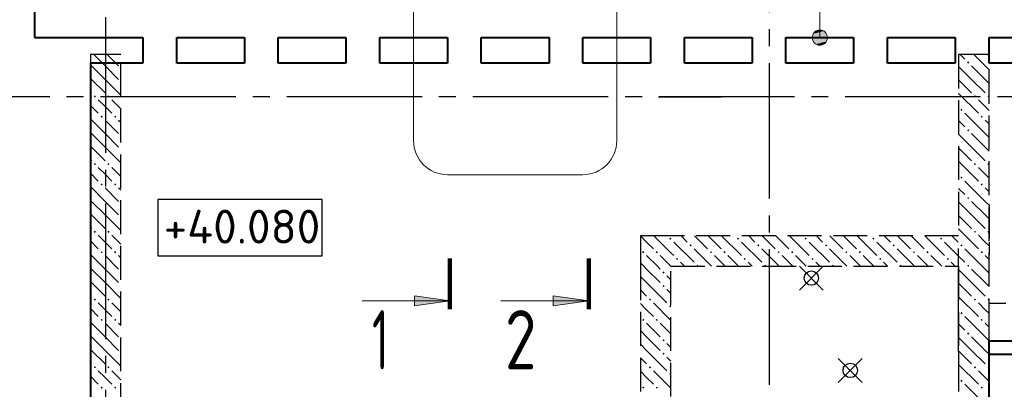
# Model space of a CAD drawing. Header units: millimetres. Extents: x 40580 to 1167576, y -220995 to 81020.
# Tile 7 of 256: x 220751 to 226569, y -106645 to -104463. Entities that reach past the tile are written whole.
import ezdxf

# ---------------------------------------------------------------- set-up
doc = ezdxf.new("R2010")
doc.units = ezdxf.units.MM
for name, pattern in [('______2', [270, 200, -70]), ('______5', [1100, 800, -100, 100, -100]), ('CENTER', [2, 1.25, -0.25, 0.25, -0.25])]:
    doc.linetypes.add(name, pattern=pattern)
for name, color, linetype, lineweight in [('Standard', 7, 'Continuous', 25), ('Высотные отметки', 7, 'Continuous', 25), ('ОСИ', 7, 'CENTER', 15), ('Основная', 7, 'Continuous', 40), ('Примечания', 7, 'Continuous', 13), ('Размерная линия_ общее', 7, 'Continuous', 25), ('Узлы символ', 7, 'Continuous', 25)]:
    doc.layers.add(name, color=color, linetype=linetype, lineweight=lineweight)
doc.layers.add('ЖБ Балка Вышележаща', color=7, linetype='Continuous')
doc.layers.add('Тонкие', color=7, linetype='Continuous')
doc.layers.add('ЖБ Балка Нижележащая', color=7, linetype='______2', true_color=0x656565)
doc.layers.add('ЖБ Стена верхний уровень', color=7, linetype='______2', true_color=0x656565)
doc.styles.add('GOST 2.304', font='isocpeur.ttf', dxfattribs={"width": 0.8})
doc.styles.add('ISOCPEUR', font='isocpeur.ttf')

msp = doc.modelspace()

# ---------------------------------------------------------------- hatches: boundary and pattern name
at = {"layer": 'ЖБ Стена верхний уровень', "linetype": 'Continuous', "lineweight": -3, "transparency": 33554687}
for points in [[(226348.7, -104715.3), (226355.2, -104708.8), (226361.7, -104715.3), (226355.2, -104721.8)], [(221188.7, -104915.3), (221195.2, -104908.8), (221201.7, -104915.3), (221195.2, -104921.8)], [(221268.7, -104915.3), (221275.2, -104908.8), (221281.7, -104915.3), (221275.2, -104921.8)], [(226388.7, -104915.3), (226395.2, -104908.8), (226401.7, -104915.3), (226395.2, -104921.8)], [(226468.7, -104915.3), (226475.3, -104908.8), (226478.3, -104911.9), (226478.3, -104918.7), (226475.3, -104921.8)], [(226308.7, -104995.3), (226315.2, -104988.8), (226321.7, -104995.3), (226315.2, -105001.8)], [(221228.7, -105035.3), (221235.2, -105028.8), (221241.7, -105035.3), (221235.2, -105041.8)], [(221308.7, -105035.3), (221315.2, -105028.8), (221321.7, -105035.3), (221315.2, -105041.8)], [(226428.7, -105035.3), (226435.2, -105028.8), (226441.7, -105035.3), (226435.2, -105041.8)], [(226348.7, -105115.3), (226355.2, -105108.8), (226361.7, -105115.3), (226355.2, -105121.8)], [(221188.7, -105315.3), (221195.2, -105308.8), (221201.7, -105315.3), (221195.2, -105321.8)], [(221268.7, -105315.3), (221275.2, -105308.8), (221281.7, -105315.3), (221275.2, -105321.8)], [(226388.7, -105315.3), (226395.2, -105308.8), (226401.7, -105315.3), (226395.2, -105321.8)], [(226468.7, -105315.3), (226475.3, -105308.8), (226478.3, -105311.9), (226478.3, -105318.7), (226475.3, -105321.8)], [(226308.7, -105395.3), (226315.2, -105388.8), (226321.7, -105395.3), (226315.2, -105401.8)], [(221228.7, -105435.3), (221235.2, -105428.8), (221241.7, -105435.3), (221235.2, -105441.8)], [(221308.7, -105435.3), (221315.2, -105428.8), (221321.7, -105435.3), (221315.2, -105441.8)], [(226428.7, -105435.3), (226435.2, -105428.8), (226441.7, -105435.3), (226435.2, -105441.8)], [(226348.7, -105515.3), (226355.2, -105508.8), (226361.7, -105515.3), (226355.2, -105521.8)], [(221188.7, -105715.3), (221195.2, -105708.8), (221201.7, -105715.3), (221195.2, -105721.8)], [(221268.7, -105715.3), (221275.2, -105708.8), (221281.7, -105715.3), (221275.2, -105721.8)], [(224588.7, -105755.3), (224595.2, -105748.8), (224598.3, -105751.9), (224598.3, -105758.7), (224595.2, -105761.8)], [(224598.3, -105751.9), (224601.7, -105755.3), (224598.3, -105758.7)], [(224988.7, -105755.3), (224995.2, -105748.8), (225001.7, -105755.3), (224995.2, -105761.8)], [(225388.7, -105755.3), (225395.2, -105748.8), (225401.7, -105755.3), (225395.2, -105761.8)], [(225788.7, -105755.3), (225795.2, -105748.8), (225801.7, -105755.3), (225795.2, -105761.8)], [(226188.7, -105755.3), (226195.2, -105748.8), (226201.7, -105755.3), (226195.2, -105761.8)], [(226388.7, -105715.3), (226395.2, -105708.8), (226401.7, -105715.3), (226395.2, -105721.8)], [(226468.7, -105715.3), (226475.3, -105708.8), (226478.3, -105711.9), (226478.3, -105718.7), (226475.3, -105721.8)], [(224708.7, -105795.3), (224715.2, -105788.8), (224721.7, -105795.3), (224715.2, -105801.8)], [(225108.7, -105795.3), (225115.2, -105788.8), (225121.7, -105795.3), (225115.2, -105801.8)], [(225508.7, -105795.3), (225515.2, -105788.8), (225521.7, -105795.3), (225515.2, -105801.8)], [(225908.7, -105795.3), (225915.2, -105788.8), (225921.7, -105795.3), (225915.2, -105801.8)], [(226308.7, -105795.3), (226315.2, -105788.8), (226321.7, -105795.3), (226315.2, -105801.8)], [(221228.7, -105835.3), (221235.2, -105828.8), (221241.7, -105835.3), (221235.2, -105841.8)], [(221308.7, -105835.3), (221315.2, -105828.8), (221321.7, -105835.3), (221315.2, -105841.8)], [(224428.7, -105835.3), (224435.2, -105828.8), (224441.7, -105835.3), (224435.2, -105841.8)], [(224508.7, -105835.3), (224515.2, -105828.8), (224521.7, -105835.3), (224515.2, -105841.8)], [(224628.7, -105875.3), (224635.2, -105868.8), (224641.7, -105875.3), (224635.2, -105881.8)], [(224828.7, -105835.3), (224835.2, -105828.8), (224841.7, -105835.3), (224835.2, -105841.8)], [(224908.7, -105835.3), (224915.2, -105828.8), (224921.7, -105835.3), (224915.2, -105841.8)], [(225028.7, -105875.3), (225035.2, -105868.8), (225041.7, -105875.3), (225035.2, -105881.8)], [(225228.7, -105835.3), (225235.2, -105828.8), (225241.7, -105835.3), (225235.2, -105841.8)], [(225308.7, -105835.3), (225315.2, -105828.8), (225321.7, -105835.3), (225315.2, -105841.8)], [(225428.7, -105875.3), (225435.2, -105868.8), (225441.7, -105875.3), (225435.2, -105881.8)], [(225628.7, -105835.3), (225635.2, -105828.8), (225641.7, -105835.3), (225635.2, -105841.8)], [(225708.7, -105835.3), (225715.2, -105828.8), (225721.7, -105835.3), (225715.2, -105841.8)], [(225828.7, -105875.3), (225835.2, -105868.8), (225841.7, -105875.3), (225835.2, -105881.8)], [(226028.7, -105835.3), (226035.2, -105828.8), (226041.7, -105835.3), (226035.2, -105841.8)], [(226108.7, -105835.3), (226115.2, -105828.8), (226121.7, -105835.3), (226115.2, -105841.8)], [(226228.7, -105875.3), (226235.2, -105868.8), (226241.7, -105875.3), (226235.2, -105881.8)], [(226428.7, -105835.3), (226435.2, -105828.8), (226441.7, -105835.3), (226435.2, -105841.8)], [(224748.7, -105915.3), (224755.2, -105908.8), (224761.7, -105915.3), (224758.6, -105918.4), (224751.9, -105918.4)], [(225148.7, -105915.3), (225155.2, -105908.8), (225161.7, -105915.3), (225158.6, -105918.4), (225151.9, -105918.4)], [(225548.7, -105915.3), (225555.2, -105908.8), (225561.7, -105915.3), (225558.6, -105918.4), (225551.9, -105918.4)], [(225948.7, -105915.3), (225955.2, -105908.8), (225961.7, -105915.3), (225958.6, -105918.4), (225951.9, -105918.4)], [(226348.7, -105915.3), (226355.2, -105908.8), (226361.7, -105915.3), (226355.2, -105921.8)], [(224548.7, -105955.3), (224555.2, -105948.8), (224561.7, -105955.3), (224555.2, -105961.8)], [(224548.7, -106035.3), (224555.2, -106028.8), (224561.7, -106035.3), (224555.2, -106041.8)], [(221188.7, -106115.3), (221195.2, -106108.8), (221201.7, -106115.3), (221195.2, -106121.8)], [(221268.7, -106115.3), (221275.2, -106108.8), (221281.7, -106115.3), (221275.2, -106121.8)], [(224468.7, -106115.3), (224475.3, -106108.8), (224481.7, -106115.3), (224475.3, -106121.8)], [(226388.7, -106115.3), (226395.2, -106108.8), (226401.7, -106115.3), (226395.2, -106121.8)], [(226468.7, -106115.3), (226475.3, -106108.8), (226478.3, -106111.9), (226478.3, -106118.7), (226475.3, -106121.8)], [(224588.7, -106155.3), (224595.2, -106148.8), (224598.3, -106151.9), (224598.3, -106158.7), (224595.2, -106161.8)], [(221228.7, -106235.3), (221235.2, -106228.8), (221241.7, -106235.3), (221235.2, -106241.8)], [(221308.7, -106235.3), (221315.2, -106228.8), (221321.7, -106235.3), (221315.2, -106241.8)], [(224428.7, -106235.3), (224435.2, -106228.8), (224441.7, -106235.3), (224435.2, -106241.8)], [(224508.7, -106235.3), (224515.2, -106228.8), (224521.7, -106235.3), (224515.2, -106241.8)], [(226308.7, -106195.3), (226315.2, -106188.8), (226321.7, -106195.3), (226315.2, -106201.8)], [(226428.7, -106235.3), (226435.2, -106228.8), (226441.7, -106235.3), (226435.2, -106241.8)], [(226348.7, -106315.3), (226355.2, -106308.8), (226361.7, -106315.3), (226355.2, -106321.8)], [(224548.7, -106355.3), (224555.2, -106348.8), (224561.7, -106355.3), (224555.2, -106361.8)], [(224548.7, -106435.3), (224555.2, -106428.8), (224561.7, -106435.3), (224555.2, -106441.8)], [(221188.7, -106515.3), (221195.2, -106508.8), (221201.7, -106515.3), (221195.2, -106521.8)], [(221268.7, -106515.3), (221275.2, -106508.8), (221281.7, -106515.3), (221275.2, -106521.8)], [(224468.7, -106515.3), (224475.3, -106508.8), (224481.7, -106515.3), (224475.3, -106521.8)], [(226388.7, -106515.3), (226395.2, -106508.8), (226401.7, -106515.3), (226395.2, -106521.8)], [(226468.7, -106515.3), (226475.3, -106508.8), (226478.3, -106511.9), (226478.3, -106518.7), (226475.3, -106521.8)], [(224588.7, -106555.3), (224595.2, -106548.8), (224598.3, -106551.9), (224598.3, -106558.7), (224595.2, -106561.8)], [(221228.7, -106635.3), (221235.2, -106628.8), (221241.7, -106635.3), (221235.2, -106641.8)], [(221308.7, -106635.3), (221315.2, -106628.8), (221321.7, -106635.3), (221315.2, -106641.8)], [(224428.7, -106635.3), (224435.2, -106628.8), (224441.7, -106635.3), (224435.2, -106641.8)], [(224508.7, -106635.3), (224515.2, -106628.8), (224521.7, -106635.3), (224515.2, -106641.8)], [(226308.7, -106595.3), (226315.2, -106588.8), (226321.7, -106595.3), (226315.2, -106601.8)], [(226428.7, -106635.3), (226435.2, -106628.8), (226441.7, -106635.3), (226435.2, -106641.8)]]:
    msp.add_hatch(color=7, dxfattribs=at).paths.add_polyline_path(points, flags=16)
at = {"layer": 'Примечания', "linetype": 'Continuous', "lineweight": 13, "transparency": 33554687}
for points in [[(225500.8, -104529.7), (225455.8, -104529.7), (225439.6, -104545.9)], [(225500.8, -104529.7), (225439.6, -104545.9), (225517, -104545.9)], [(225455.8, -104529.7), (225500.8, -104529.7), (225478.3, -104523.4)], [(225517, -104545.9), (225439.6, -104545.9), (225433.3, -104568.4)], [(225517, -104545.9), (225433.3, -104568.4), (225523.3, -104568.4)], [(225523.3, -104568.4), (225433.3, -104568.4), (225439.6, -104590.9)], [(225523.3, -104568.4), (225439.6, -104590.9), (225517, -104590.9)], [(225517, -104590.9), (225439.6, -104590.9), (225455.8, -104607.1)], [(225517, -104590.9), (225455.8, -104607.1), (225500.8, -104607.1)], [(225500.8, -104607.1), (225455.8, -104607.1), (225478.3, -104613.4)]]:
    msp.add_hatch(color=7, dxfattribs=at).paths.add_polyline_path(points)
at = {"layer": 'Узлы символ', "linetype": 'Continuous', "lineweight": 13, "transparency": 33554687}
for points in [[(223083, -106092.3), (223293, -106122.3), (223083, -106152.3)], [(223903, -106092.3), (224113, -106122.3), (223903, -106152.3)]]:
    msp.add_hatch(color=7, dxfattribs=at).paths.add_polyline_path(points, flags=16)

# ---------------------------------------------------------------- linework, layer by layer
for centre in [(225428.4, -105988.4), (225658.3, -106533.4)]:
    msp.add_circle(centre, 42.5)
at = {"layer": 'Standard', "color": 251, "linetype": 'Continuous', "lineweight": -3, "true_color": 0x656565, "transparency": 33554687}
for p, q in [((224524.3, -104918.4), (224897.6, -104918.4)), ((224711, -104918.4), (224836, -104918.4)), ((226298.3, -106424.1), (226298.3, -105813.4)), ((226478.3, -106409.1), (226478.3, -106284.1)), ((226298.3, -106424.1), (226298.3, -106299.1)), ((226478.3, -106409.1), (226478.3, -106368.2)), ((226298.3, -106424.1), (226298.3, -106549.1)), ((226478.3, -106424.1), (226478.3, -106549.1))]:
    msp.add_line(p, q, dxfattribs=at)
at = {"layer": 'Высотные отметки', "color": 7, "linetype": 'Continuous', "lineweight": -3, "transparency": 33554687}
msp.add_lwpolyline([(221567.4, -105857.7), (222538.3, -105857.7), (222538.3, -105524.4), (221567.4, -105524.4), (221567.4, -105857.7)], dxfattribs=at)
at = {"layer": 'ЖБ Балка Вышележаща', "color": 7, "linetype": 'Continuous', "lineweight": -3, "transparency": 33554687}
msp.add_line((226478.3, -105773.4), (226478.3, -105853.4), dxfattribs=at)
at = {"layer": 'ЖБ Балка Нижележащая', "color": 251, "linetype": '______2', "lineweight": -3, "true_color": 0x656565, "transparency": 33554687}
for p, q in [((226478.3, -105553.4), (226478.3, -105773.4)), ((229008.3, -106138.4), (226478.3, -106138.4))]:
    msp.add_line(p, q, dxfattribs=at)
at = {"layer": 'ЖБ Стена верхний уровень', "color": 251, "linetype": '______2', "lineweight": -3, "true_color": 0x656565, "transparency": 33554687}
for p, q in [((221168.3, -104668.4), (221168.3, -110498.4)), ((221348.3, -104668.4), (221168.3, -104668.4)), ((221348.3, -110318.4), (221348.3, -104668.4)), ((226298.3, -104668.4), (226298.3, -105738.4)), ((226478.3, -104668.4), (226298.3, -104668.4)), ((226478.3, -109818.4), (226478.3, -104668.4)), ((224418.3, -105738.4), (224418.3, -105918.4)), ((224598.3, -105738.4), (224418.3, -105738.4)), ((226298.3, -105738.4), (224598.3, -105738.4)), ((224418.3, -105918.4), (224418.3, -110318.4)), ((224598.3, -108578.4), (224598.3, -105918.4)), ((224598.3, -105918.4), (226298.3, -105918.4)), ((226298.3, -105918.4), (226298.3, -108578.4))]:
    msp.add_line(p, q, dxfattribs=at)
at = {"layer": 'ЖБ Стена верхний уровень', "color": 9, "linetype": 'Continuous', "lineweight": -3, "true_color": 0xc7c7c7, "transparency": 33554687}
for p, q in [((221255.2, -104735.3), (221188.4, -104668.4)), ((221268.4, -104668.4), (221335.2, -104735.3)), ((226308.4, -104668.4), (226335.2, -104695.3)), ((226455.2, -104735.3), (226388.4, -104668.4)), ((226468.4, -104668.4), (226478.3, -104678.4)), ((221175.2, -104735.3), (221255.2, -104815.3)), ((221255.2, -104735.3), (221335.2, -104815.3)), ((226375.3, -104815.3), (226298.3, -104738.4)), ((226375.3, -104735.3), (226455.2, -104815.3)), ((226455.2, -104735.3), (226478.3, -104758.4)), ((221175.2, -104815.3), (221168.3, -104808.3)), ((221175.2, -104815.3), (221255.2, -104895.3)), ((221255.2, -104815.3), (221348.3, -104908.3)), ((226298.3, -104818.4), (226375.3, -104895.3)), ((226375.3, -104815.3), (226455.2, -104895.3)), ((226455.2, -104815.3), (226478.3, -104838.4)), ((221168.3, -104888.4), (221175.2, -104895.3)), ((221255.2, -104975.3), (221215.2, -104935.3)), ((221295.2, -104935.3), (221348.3, -104988.4)), ((226298.3, -104898.4), (226415.2, -105015.3)), ((226455.2, -104975.3), (226415.2, -104935.3)), ((221168.3, -104968.4), (221215.2, -105015.3)), ((221295.2, -105015.3), (221255.2, -104975.3)), ((226478.3, -104998.4), (226455.2, -104975.3)), ((221255.2, -105135.3), (221168.3, -105048.3)), ((221255.2, -105055.3), (221335.2, -105135.3)), ((221335.2, -105055.3), (221348.3, -105068.4)), ((226298.3, -105058.4), (226335.2, -105095.3)), ((226455.2, -105135.3), (226335.2, -105015.3)), ((226455.2, -105055.3), (226478.3, -105078.4)), ((221175.2, -105135.3), (221255.2, -105215.3)), ((221255.2, -105135.3), (221335.2, -105215.3)), ((226375.3, -105215.3), (226298.3, -105138.4)), ((226375.3, -105135.3), (226455.2, -105215.3)), ((226455.2, -105135.3), (226478.3, -105158.4)), ((221175.2, -105215.3), (221168.3, -105208.3)), ((221175.2, -105215.3), (221255.2, -105295.3)), ((221255.2, -105215.3), (221348.3, -105308.3)), ((226298.3, -105218.4), (226375.3, -105295.3)), ((226375.3, -105215.3), (226455.2, -105295.3)), ((226455.2, -105215.3), (226478.3, -105238.4)), ((221168.3, -105288.4), (221175.2, -105295.3)), ((226298.3, -105298.4), (226415.2, -105415.3)), ((221255.2, -105375.3), (221215.2, -105335.3)), ((221295.2, -105335.3), (221348.3, -105388.4)), ((226455.2, -105375.3), (226415.2, -105335.3)), ((221168.3, -105368.4), (221215.2, -105415.3)), ((221295.2, -105415.3), (221255.2, -105375.3)), ((226455.2, -105535.3), (226335.2, -105415.3)), ((226478.3, -105398.4), (226455.2, -105375.3)), ((221255.2, -105535.3), (221168.3, -105448.3)), ((221255.2, -105455.3), (221335.2, -105535.3)), ((221335.2, -105455.3), (221348.3, -105468.4)), ((226298.3, -105458.4), (226335.2, -105495.3)), ((226455.2, -105455.3), (226478.3, -105478.4)), ((221175.2, -105535.3), (221255.2, -105615.3)), ((221255.2, -105535.3), (221335.2, -105615.3)), ((226375.3, -105615.3), (226298.3, -105538.4)), ((226375.3, -105535.3), (226455.2, -105615.3)), ((226455.2, -105535.3), (226478.3, -105558.4)), ((221175.2, -105615.3), (221168.3, -105608.3)), ((221175.2, -105615.3), (221255.2, -105695.3)), ((221255.2, -105615.3), (221348.3, -105708.3)), ((226298.3, -105618.4), (226375.3, -105695.3)), ((226375.3, -105615.3), (226455.2, -105695.3)), ((226455.2, -105615.3), (226478.3, -105638.4)), ((221168.3, -105688.4), (221175.2, -105695.3)), ((226298.3, -105698.4), (226415.2, -105815.3)), ((221255.2, -105775.3), (221215.2, -105735.3)), ((221295.2, -105735.3), (221348.3, -105788.4)), ((224455.2, -105775.3), (224418.4, -105738.4)), ((224498.4, -105738.4), (224598.3, -105838.4)), ((224658.4, -105738.4), (224695.2, -105775.3)), ((224738.4, -105738.4), (224815.2, -105815.3)), ((224855.2, -105775.3), (224818.4, -105738.4)), ((224898.4, -105738.4), (225015.2, -105855.3)), ((225058.4, -105738.4), (225095.2, -105775.3)), ((225138.4, -105738.4), (225215.2, -105815.3)), ((225255.2, -105775.3), (225218.4, -105738.4)), ((225298.4, -105738.4), (225415.2, -105855.3)), ((225458.4, -105738.4), (225495.2, -105775.3)), ((225538.4, -105738.4), (225615.2, -105815.3)), ((225655.2, -105775.3), (225618.4, -105738.4)), ((225698.4, -105738.4), (225815.2, -105855.3)), ((225858.4, -105738.4), (225895.2, -105775.3)), ((225938.4, -105738.4), (226015.2, -105815.3)), ((226055.2, -105775.3), (226018.4, -105738.4)), ((226098.4, -105738.4), (226215.2, -105855.3)), ((226258.4, -105738.4), (226295.2, -105775.3)), ((226455.2, -105775.3), (226415.2, -105735.3)), ((221168.3, -105768.4), (221215.2, -105815.3)), ((221295.2, -105815.3), (221255.2, -105775.3)), ((224495.2, -105815.3), (224455.2, -105775.3)), ((224615.2, -105775.3), (224735.2, -105895.3)), ((224838.4, -105918.4), (224735.2, -105815.3)), ((224895.2, -105815.3), (224855.2, -105775.3)), ((225015.2, -105775.3), (225135.2, -105895.3)), ((225238.4, -105918.4), (225135.2, -105815.3)), ((225295.2, -105815.3), (225255.2, -105775.3)), ((225415.2, -105775.3), (225535.2, -105895.3)), ((225638.4, -105918.4), (225535.2, -105815.3)), ((225695.2, -105815.3), (225655.2, -105775.3)), ((225815.2, -105775.3), (225935.2, -105895.3)), ((226038.4, -105918.4), (225935.2, -105815.3)), ((226095.2, -105815.3), (226055.2, -105775.3)), ((226215.2, -105775.3), (226298.3, -105858.4)), ((226455.2, -105935.3), (226335.2, -105815.3)), ((226478.3, -105798.4), (226455.2, -105775.3)), ((221255.2, -105935.3), (221168.3, -105848.3)), ((221255.2, -105855.3), (221335.2, -105935.3)), ((221335.2, -105855.3), (221348.3, -105868.4)), ((224455.2, -105855.3), (224518.4, -105918.4)), ((224535.2, -105855.3), (224598.3, -105918.4)), ((224598.3, -105838.4), (224615.2, -105855.3)), ((224855.2, -105855.3), (224918.4, -105918.4)), ((224935.2, -105855.3), (224998.4, -105918.4)), ((225255.2, -105855.3), (225318.4, -105918.4)), ((225335.2, -105855.3), (225398.4, -105918.4)), ((225655.2, -105855.3), (225718.4, -105918.4)), ((225735.2, -105855.3), (225798.4, -105918.4)), ((226055.2, -105855.3), (226118.4, -105918.4)), ((226135.2, -105855.3), (226198.4, -105918.4)), ((226298.3, -105858.4), (226335.2, -105895.3)), ((226455.2, -105855.3), (226478.3, -105878.4)), ((221175.2, -105935.3), (221255.2, -106015.3)), ((221255.2, -105935.3), (221335.2, -106015.3)), ((224438.4, -105918.4), (224418.3, -105898.3)), ((224455.2, -105935.3), (224438.4, -105918.4)), ((224455.2, -105935.3), (224535.2, -106015.3)), ((224518.4, -105918.4), (224535.2, -105935.3)), ((224598.3, -105918.4), (224598.4, -105918.4)), ((224678.4, -105918.4), (224655.2, -105895.3)), ((225078.4, -105918.4), (225055.2, -105895.3)), ((225478.4, -105918.4), (225455.2, -105895.3)), ((225878.4, -105918.4), (225855.2, -105895.3)), ((226278.4, -105918.4), (226255.2, -105895.3)), ((226375.3, -106015.3), (226298.3, -105938.4)), ((226375.3, -105935.3), (226455.2, -106015.3)), ((226455.2, -105935.3), (226478.3, -105958.4)), ((224418.3, -105978.3), (224455.2, -106015.3)), ((224598.3, -105998.4), (224575.3, -105975.3)), ((221175.2, -106015.3), (221168.3, -106008.3)), ((221175.2, -106015.3), (221255.2, -106095.3)), ((221255.2, -106015.3), (221348.3, -106108.3)), ((224455.2, -106015.3), (224575.3, -106135.3)), ((224575.3, -106055.3), (224598.3, -106078.4)), ((226298.3, -106018.4), (226375.3, -106095.3)), ((226375.3, -106015.3), (226455.2, -106095.3)), ((226455.2, -106015.3), (226478.3, -106038.4)), ((221168.3, -106088.4), (221175.2, -106095.3)), ((224418.3, -106058.3), (224455.2, -106095.3)), ((226298.3, -106098.4), (226415.2, -106215.3)), ((221168.3, -106168.4), (221215.2, -106215.3)), ((221255.2, -106175.3), (221215.2, -106135.3)), ((221295.2, -106135.3), (221348.3, -106188.4)), ((224455.2, -106175.3), (224418.3, -106138.3)), ((224495.2, -106135.3), (224598.3, -106238.4)), ((226455.2, -106175.3), (226415.2, -106135.3)), ((221295.2, -106215.3), (221255.2, -106175.3)), ((224495.2, -106215.3), (224455.2, -106175.3)), ((226455.2, -106335.3), (226335.2, -106215.3)), ((226478.3, -106198.4), (226455.2, -106175.3)), ((221255.2, -106335.3), (221168.3, -106248.3)), ((221255.2, -106255.3), (221335.2, -106335.3)), ((221335.2, -106255.3), (221348.3, -106268.4)), ((224455.2, -106255.3), (224535.2, -106335.3)), ((224535.2, -106255.3), (224598.3, -106318.4)), ((226298.3, -106258.4), (226335.2, -106295.3)), ((226455.2, -106255.3), (226478.3, -106278.4)), ((221175.2, -106335.3), (221255.2, -106415.3)), ((221255.2, -106335.3), (221335.2, -106415.3)), ((224455.2, -106335.3), (224418.3, -106298.3)), ((224455.2, -106335.3), (224535.2, -106415.3)), ((226375.3, -106415.3), (226298.3, -106338.4)), ((226375.3, -106335.3), (226455.2, -106415.3)), ((226455.2, -106335.3), (226478.3, -106358.4)), ((224418.3, -106378.3), (224455.2, -106415.3)), ((224598.3, -106398.4), (224575.3, -106375.3)), ((221175.2, -106415.3), (221168.3, -106408.3)), ((221175.2, -106415.3), (221255.2, -106495.3)), ((221255.2, -106415.3), (221348.3, -106508.3)), ((224418.3, -106458.3), (224455.2, -106495.3)), ((224455.2, -106415.3), (224575.3, -106535.3)), ((224575.3, -106455.3), (224598.3, -106478.4)), ((226298.3, -106418.4), (226375.3, -106495.3)), ((226375.3, -106415.3), (226455.2, -106495.3)), ((226455.2, -106415.3), (226478.3, -106438.4)), ((221168.3, -106488.4), (221175.2, -106495.3)), ((226298.3, -106498.4), (226415.2, -106615.3)), ((221168.3, -106568.4), (221215.2, -106615.3)), ((221255.2, -106575.3), (221215.2, -106535.3)), ((221295.2, -106615.3), (221255.2, -106575.3)), ((221295.2, -106535.3), (221348.3, -106588.4)), ((224455.2, -106575.3), (224418.3, -106538.3)), ((224495.2, -106615.3), (224455.2, -106575.3)), ((224495.2, -106535.3), (224598.3, -106638.4)), ((226455.2, -106575.3), (226415.2, -106535.3)), ((226478.3, -106598.4), (226455.2, -106575.3)), ((226455.2, -106735.3), (226335.2, -106615.3))]:
    msp.add_line(p, q, dxfattribs=at)
at = {"layer": 'ОСИ', "color": 8, "linetype": '______5', "lineweight": -3, "transparency": 33554687}
for p, q in [((221258.3, -102248.4), (221258.3, -113118.4)), ((225178.3, -103618.4), (225178.3, -113118.4)), ((250628.3, -104918.4), (218768.3, -104918.4)), ((250628.3, -104918.4), (218768.3, -104918.4))]:
    msp.add_line(p, q, dxfattribs=at)
at = {"layer": 'Основная', "transparency": 33554687}
for p, q in [((220838.3, -102968.4), (220838.3, -104568.4)), ((220838.3, -104568.4), (221478.3, -104568.4)), ((221478.3, -104568.4), (221478.3, -104718.4)), ((221678.3, -104718.4), (221678.3, -104568.4)), ((221678.3, -104568.4), (222078.3, -104568.4)), ((222078.3, -104568.4), (222078.3, -104718.4)), ((222278.3, -104718.4), (222278.3, -104568.4)), ((222278.3, -104568.4), (222678.3, -104568.4)), ((222678.3, -104568.4), (222678.3, -104718.4)), ((222878.3, -104718.4), (222878.3, -104568.4)), ((222878.3, -104568.4), (223278.3, -104568.4)), ((223278.3, -104568.4), (223278.3, -104718.4)), ((223478.3, -104718.4), (223478.3, -104568.4)), ((223478.3, -104568.4), (223878.3, -104568.4)), ((223878.3, -104568.4), (223878.3, -104718.4)), ((224078.3, -104718.4), (224078.3, -104568.4)), ((224078.3, -104568.4), (224478.3, -104568.4)), ((224478.3, -104568.4), (224478.3, -104718.4)), ((224678.3, -104718.4), (224678.3, -104568.4)), ((224678.3, -104568.4), (225078.3, -104568.4)), ((225078.3, -104568.4), (225078.3, -104718.4)), ((225278.3, -104718.4), (225278.3, -104568.4)), ((225278.3, -104568.4), (225678.3, -104568.4)), ((225678.3, -104568.4), (225678.3, -104718.4)), ((225878.3, -104718.4), (225878.3, -104568.4)), ((225878.3, -104568.4), (226278.3, -104568.4)), ((226278.3, -104568.4), (226278.3, -104718.4)), ((226478.3, -104718.4), (226478.3, -104568.4)), ((226478.3, -104568.4), (226878.3, -104568.4)), ((221478.3, -104718.4), (221168.3, -104718.4)), ((221168.3, -104718.4), (221168.3, -109678.4)), ((222078.3, -104718.4), (221678.3, -104718.4)), ((222678.3, -104718.4), (222278.3, -104718.4)), ((223278.3, -104718.4), (222878.3, -104718.4)), ((223878.3, -104718.4), (223478.3, -104718.4)), ((224478.3, -104718.4), (224078.3, -104718.4)), ((225078.3, -104718.4), (224678.3, -104718.4)), ((225678.3, -104718.4), (225278.3, -104718.4)), ((226278.3, -104718.4), (225878.3, -104718.4)), ((226878.3, -104718.4), (226478.3, -104718.4)), ((226478.3, -110498.4), (226478.3, -106358.4)), ((226478.3, -106358.4), (229188.3, -106358.4)), ((226478.3, -106438.4), (229008.3, -106438.4))]:
    msp.add_line(p, q, dxfattribs=at)
at = {"layer": 'Примечания', "color": 7, "linetype": 'Continuous', "lineweight": 13, "transparency": 33554687}
for p, q in [((223078.3, -103577.7), (223078.3, -105177.7)), ((224278.3, -105177.7), (224278.3, -103577.7)), ((225478.3, -104523.4), (225478.3, -104523.4)), ((225433.3, -104568.4), (225433.3, -104568.4)), ((225523.3, -104568.4), (225523.3, -104568.4)), ((225478.3, -104613.4), (225478.3, -104613.4)), ((223278.3, -105377.7), (224078.3, -105377.7)), ((225499.1, -105917.7), (225357.6, -106059.1)), ((225499.1, -106059.1), (225357.6, -105917.7)), ((225729, -106462.7), (225587.6, -106604.1)), ((225729, -106604.1), (225587.6, -106462.7))]:
    msp.add_line(p, q, dxfattribs=at)
msp.add_lwpolyline([(228797.6, -103938), (225478.3, -103938), (225478.3, -104568.4)], dxfattribs=at)
msp.add_circle((225478.3, -104568.4), 45, dxfattribs=at)
for centre, start, end in [((223278.3, -105177.7), 180, 270), ((224078.3, -105177.7), 270, 0)]:
    msp.add_arc(centre, 200, start, end, dxfattribs=at)
at = {"layer": 'Размерная линия_ общее', "color": 7, "linetype": 'Continuous', "lineweight": 18, "transparency": 33554687}
for p, q in [((225481.4, -105935.4), (225375.3, -106041.5)), ((225481.4, -106041.5), (225375.3, -105935.4)), ((225711.3, -106480.4), (225605.3, -106586.5)), ((225711.3, -106586.5), (225605.3, -106480.4))]:
    msp.add_line(p, q, dxfattribs=at)
at = {"layer": 'Тонкие', "lineweight": 100}
for p, q in [((223293, -106172.3), (223293, -105872.3)), ((224113, -106172.3), (224113, -105872.3))]:
    msp.add_line(p, q, dxfattribs=at)
at = {"layer": 'Узлы символ', "color": 7, "linetype": 'Continuous', "lineweight": 13, "transparency": 33554687}
for p, q in [((223083, -106152.3), (223083, -106092.3)), ((223083, -106092.3), (223293, -106122.3)), ((223903, -106152.3), (223903, -106092.3)), ((223903, -106092.3), (224113, -106122.3)), ((223293, -106122.3), (222773.8, -106122.3)), ((223083, -106122.3), (223068, -106122.3)), ((223293, -106122.3), (223083, -106152.3)), ((223293, -106122.3), (223293, -106122.3)), ((223293, -106122.3), (223293, -106122.3)), ((223293, -106122.3), (223293, -106122.3)), ((224113, -106122.3), (223593.8, -106122.3)), ((223903, -106122.3), (223888, -106122.3)), ((224113, -106122.3), (223903, -106152.3)), ((224113, -106122.3), (224113, -106122.3)), ((224113, -106122.3), (224113, -106122.3)), ((224113, -106122.3), (224113, -106122.3))]:
    msp.add_line(p, q, dxfattribs=at)

# ---------------------------------------------------------------- texts
at = {"layer": 'Высотные отметки', "color": 7, "linetype": 'Continuous', "lineweight": -3, "transparency": 33554687, "insert": (221601.4, -105784.4), "char_height": 200, "width": 884.92, "attachment_point": 7, "style": 'GOST 2.304'}
msp.add_mtext('\\pxt4;{\\W1.0200;+40.080}', dxfattribs=at)
at = {"layer": 'Примечания', "color": 7, "linetype": 'Continuous', "lineweight": 25, "transparency": 33554687, "insert": (221751.8, -106973.9), "char_height": 250, "width": 799.927, "attachment_point": 7, "style": 'GOST 2.304'}
msp.add_mtext('8.5м3', dxfattribs=at)
at = {"layer": 'Узлы символ', "color": 7, "linetype": 'Continuous', "lineweight": -3, "transparency": 33554687, "char_height": 350, "attachment_point": 7, "style": 'ISOCPEUR'}
for s, insert, width in [('\\W0.78;2', (223617.7, -106527.6), 381.312), ('\\W0.56;1', (222832.7, -106527.6), 272.232)]:
    msp.add_mtext(s, dxfattribs=dict(at, insert=insert, width=width))

doc.saveas('drawing.dxf')
